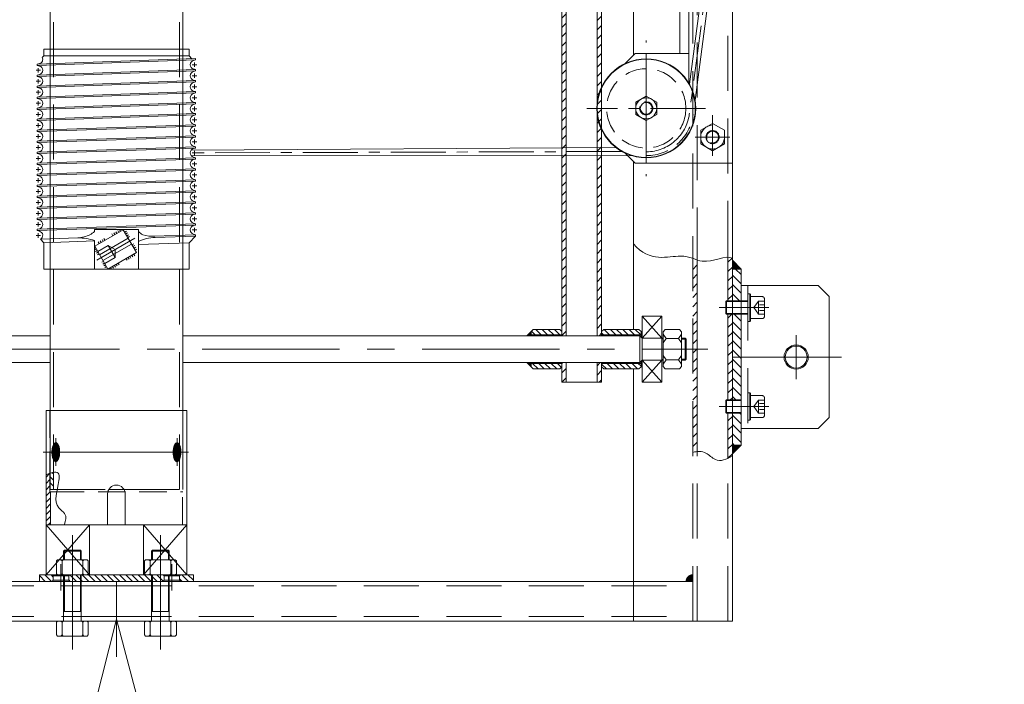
# Model space of a CAD drawing. Header units: centimetres. Extents: x -228435 to 46820, y -89367 to 152985.
# Tile 197 of 252: x 7417 to 7856, y 45025 to 45321. Entities that reach past the tile are written whole.
import ezdxf

# ---------------------------------------------------------------- set-up
doc = ezdxf.new("R2010")
doc.units = ezdxf.units.CM
doc.header["$LTSCALE"] = 50
doc.header["$PDMODE"] = 35
doc.header["$PDSIZE"] = 0.1
for name, pattern in [('CENTER', [2, 1.25, -0.25, 0.25, -0.25]), ('DASHED', [0.75, 0.5, -0.25]), ('Osie rzutów$0$DASHDOT2', [12.7, 6.35, -3.175, 0, -3.175])]:
    doc.linetypes.add(name, pattern=pattern)
doc.layers.get('0').update_dxf_attribs({"color": 8})
doc.layers.get('DEFPOINTS').update_dxf_attribs({"color": 8})
for name, color, linetype, lineweight in [('Kondygnacja  -0_5$0$ARCH_INFO_WYMIARY', 8, 'Continuous', 9), ('kreskowanie', 8, 'Continuous', 13), ('osie', 8, 'CENTER', 13), ('przerwa', 8, 'DASHED', 13), ('RYSUNKOWE_NIEDRUK', 8, 'Continuous', 9), ('SYSTEMY AV', 8, 'Continuous', 13), ('wymiar', 8, 'Continuous', 13)]:
    doc.layers.add(name, color=color, linetype=linetype, lineweight=lineweight)
doc.layers.add('Osie rzutów$0$ARCH_INFO_OSIE_IST', color=8, linetype='Osie rzutów$0$DASHDOT2')
doc.layers.add('Osie rzutów$0$ARCH_INFO_OSIE_OPISY_IST', color=8, linetype='Continuous')
doc.styles.add('Kondygnacja  -0_5$0$Romans', font='Romans.shx', dxfattribs={"width": 0.7})
doc.dimstyles.new('Kondygnacja  -0_5$0$Wymiary 1-100', dxfattribs={"dimtxt": 12, "dimasz": 10, "dimexe": 5, "dimexo": 0, "dimgap": 4, "dimtad": 1, "dimrnd": 0.5, "dimzin": 12, "dimdsep": 46, "dimtxsty": 'Kondygnacja  -0_5$0$Romans', "dimblk": 'Kondygnacja  -0_5$0$_Oblique', "dimcen": 10, "dimdle": 10, "dimclrt": 55, "dimazin": 0, "dimtfac": 1, "dimtmove": 1, "dimatfit": 3, "dimfxl": 0, "dimtolj": 1, "dimtzin": 0, "dimarcsym": 0})

# ---------------------------------------------------------------- blocks, each defined once
blk = doc.blocks.new('Osie rzutów')
at = {"layer": 'Osie rzutów$0$ARCH_INFO_OSIE_IST', "ltscale": 10}
blk.add_line((12860, 12510), (12860, 4623.259), dxfattribs=at)
blk = doc.blocks.new('Kondygnacja  -0_5$0$_Oblique')
at = {"color": 0, "linetype": 'ByBlock', "lineweight": -2}
blk.add_line((-0.5, -0.5), (0.5, 0.5), dxfattribs=at)
blk = doc.blocks.new('*D212')
at = {"layer": 'DEFPOINTS', "color": 0}
for p in [(-30586.3, 81900), (-30681.11, 12489.5), (9064, 12489.5)]:
    blk.add_point(p, dxfattribs=at)
at = {"layer": 'Kondygnacja  -0_5$0$ARCH_INFO_WYMIARY', "color": 0, "lineweight": -2}
for p, q in [((-30681.11, 81910), (-30681.11, 12479.5)), ((-30673.11, 81900), (-30686.11, 81900)), ((-30673.11, 12489.5), (-30686.11, 12489.5))]:
    blk.add_line(p, q, dxfattribs=at)
at = {"layer": 'Kondygnacja  -0_5$0$ARCH_INFO_WYMIARY', "color": 0, "lineweight": -2, "xscale": 10, "yscale": 10, "zscale": 10}
for p, rotation in [((-30681.11, 81900), 90), ((-30681.11, 12489.5), 270)]:
    blk.add_blockref('Kondygnacja  -0_5$0$_Oblique', p, dxfattribs=dict(at, rotation=rotation))
at = {"layer": 'Kondygnacja  -0_5$0$ARCH_INFO_WYMIARY', "color": 55, "insert": (-30691.11, 47194.75), "char_height": 12, "attachment_point": 5, "rotation": 90, "style": 'Kondygnacja  -0_5$0$Romans'}
blk.add_mtext('\\A1;69410.5', dxfattribs=at)
blk = doc.blocks.new('A$C17EA1C80')
for p, q in [((4.89, 72.5), (4.29, 72.5)), ((4.89, 72.5), (4.29, 72.5)), ((6.82, 0.5), (4.29, 72.5)), ((5.16, 71.49), (4.89, 72.5)), ((7.42, 0.5), (4.89, 72.5)), ((9.03, 71.49), (9.3, 72.5)), ((9.9, 72.5), (9.3, 72.5)), ((9.9, 72.5), (9.3, 72.5)), ((11.83, 0.5), (9.3, 72.5)), ((10.17, 71.49), (9.9, 72.5)), ((12.43, 0.5), (9.9, 72.5)), ((14.04, 71.49), (14.31, 72.5)), ((14.91, 72.5), (14.31, 72.5)), ((14.91, 72.5), (14.31, 72.5)), ((16.84, 0.5), (14.31, 72.5)), ((15.18, 71.49), (14.91, 72.5)), ((17.44, 0.5), (14.91, 72.5)), ((19.05, 71.49), (19.32, 72.5)), ((19.92, 72.5), (19.32, 72.5)), ((19.92, 72.5), (19.32, 72.5)), ((21.85, 0.5), (19.32, 72.5)), ((20.19, 71.49), (19.92, 72.5)), ((22.45, 0.5), (19.92, 72.5)), ((24.06, 71.49), (24.33, 72.5)), ((24.93, 72.5), (24.33, 72.5)), ((24.93, 72.5), (24.33, 72.5)), ((26.85, 0.5), (24.33, 72.5)), ((25.2, 71.49), (24.93, 72.5)), ((27.45, 0.5), (24.93, 72.5)), ((29.07, 71.49), (29.34, 72.5)), ((29.94, 72.5), (29.34, 72.5)), ((29.94, 72.5), (29.34, 72.5)), ((31.86, 0.5), (29.34, 72.5)), ((30.21, 71.49), (29.94, 72.5)), ((32.46, 0.5), (29.94, 72.5)), ((34.08, 71.49), (34.35, 72.5)), ((34.95, 72.5), (34.35, 72.5)), ((34.95, 72.5), (34.35, 72.5)), ((36.87, 0.5), (34.35, 72.5)), ((35.22, 71.49), (34.95, 72.5)), ((37.47, 0.5), (34.95, 72.5)), ((39.09, 71.49), (39.35, 72.5)), ((39.95, 72.5), (39.35, 72.5)), ((39.95, 72.5), (39.35, 72.5)), ((41.88, 0.5), (39.35, 72.5)), ((40.22, 71.49), (39.95, 72.5)), ((42.48, 0.5), (39.95, 72.5)), ((44.09, 71.49), (44.36, 72.5)), ((44.96, 72.5), (44.36, 72.5)), ((44.96, 72.5), (44.36, 72.5)), ((46.89, 0.5), (44.36, 72.5)), ((45.23, 71.49), (44.96, 72.5)), ((47.49, 0.5), (44.96, 72.5)), ((49.1, 71.49), (49.37, 72.5)), ((51.89, 0.5), (49.36, 72.5)), ((49.96, 72.5), (49.37, 72.5)), ((50.23, 71.49), (49.96, 72.5)), ((52.49, 0.5), (49.96, 72.5)), ((54.1, 71.49), (54.37, 72.5)), ((54.97, 72.5), (54.37, 72.5)), ((54.97, 72.5), (54.37, 72.5)), ((56.9, 0.5), (54.37, 72.5)), ((55.24, 71.49), (54.97, 72.5)), ((57.5, 0.5), (54.97, 72.5)), ((59.11, 71.49), (59.38, 72.5)), ((61.9, 0.5), (59.37, 72.5)), ((59.97, 72.5), (59.38, 72.5)), ((60.24, 71.49), (59.97, 72.5)), ((62.5, 0.5), (59.97, 72.5)), ((64.11, 71.49), (64.38, 72.5)), ((66.9, 0.5), (64.37, 72.5)), ((64.97, 72.5), (64.38, 72.5)), ((65.24, 71.49), (64.97, 72.5)), ((67.5, 0.5), (64.97, 72.5)), ((69.11, 71.49), (69.38, 72.5)), ((71.9, 0.5), (69.37, 72.5)), ((69.97, 72.5), (69.38, 72.5)), ((69.97, 72.5), (69.38, 72.5)), ((70.24, 71.49), (69.97, 72.5)), ((72.5, 0.5), (69.97, 72.5)), ((74.11, 71.49), (74.38, 72.5)), ((74.98, 72.5), (74.38, 72.5)), ((76.91, 0.5), (74.38, 72.5)), ((75.25, 71.49), (74.98, 72.5)), ((77.51, 0.5), (74.98, 72.5)), ((79.12, 71.49), (79.39, 72.5)), ((79.99, 72.5), (79.39, 72.5)), ((81.92, 0.5), (79.39, 72.5)), ((80.26, 71.49), (79.99, 72.5)), ((82.52, 0.5), (79.99, 72.5)), ((84.13, 71.49), (84.4, 72.5)), ((85, 72.5), (84.4, 72.5)), ((85.07, 53.49), (84.4, 72.5)), ((88, 69.5), (85, 72.5)), ((85.65, 54.04), (85, 72.5)), ((0, 69.5), (0, 36.5)), ((3, 69.5), (0, 69.5)), ((4.35, 70.85), (3, 69.5)), ((3, 69.5), (3, 36.5)), ((100, 69.5), (88, 69.5)), ((88.81, 46.5), (88, 69.5)), ((100, 69.5), (100, 36.5)), ((100, 46.5), (82, 46.5)), ((82, 26.5), (82, 46.5)), ((92.5, 45.61), (82.11, 39.61)), ((89.32, 44.81), (89.77, 44.03)), ((90.11, 45.27), (90.56, 44.49)), ((90.9, 45.73), (91.35, 44.94)), ((92.5, 45.61), (100, 32.62)), ((93.98, 44.83), (93.2, 44.38)), ((82.8, 41.05), (83.26, 40.27)), ((83.59, 41.51), (84.05, 40.72)), ((84.38, 41.96), (84.84, 41.18)), ((85.17, 42.42), (85.63, 41.64)), ((86, 41.86), (93.5, 28.87)), ((88.53, 44.36), (88.98, 43.57)), ((88.6, 43.36), (96.1, 30.37)), ((94.48, 43.97), (93.7, 43.52)), ((94.98, 43.1), (94.2, 42.65)), ((95.48, 42.24), (94.7, 41.79)), ((95.98, 41.37), (95.2, 40.92)), ((0, 3.5), (0, 36.5)), ((3, 3.5), (3, 36.5)), ((82.03, 37.93), (82.81, 38.38)), ((82.11, 39.61), (89.61, 26.62)), ((82.53, 37.07), (83.31, 37.52)), ((83.03, 36.2), (83.81, 36.65)), ((98.07, 37.75), (97.3, 37.3)), ((98.57, 36.88), (97.8, 36.43)), ((99.07, 36.02), (98.3, 35.57)), ((100, 3.5), (100, 36.5)), ((83.53, 35.34), (84.31, 35.79)), ((84.03, 34.47), (84.81, 34.92)), ((100, 32.62), (89.61, 26.62)), ((98.51, 30.71), (98.06, 31.5)), ((99.57, 35.15), (98.8, 34.7)), ((99.3, 31.17), (98.85, 31.95)), ((100.01, 34.25), (99.3, 33.84)), ((86.12, 30.85), (86.9, 31.3)), ((86.62, 29.98), (87.4, 30.43)), ((87.12, 29.12), (87.9, 29.57)), ((87.62, 28.25), (88.4, 28.7)), ((91.21, 26.49), (90.76, 27.28)), ((92, 26.95), (91.55, 27.73)), ((92.79, 27.41), (92.34, 28.19)), ((93.58, 27.86), (93.13, 28.65)), ((96.93, 29.8), (96.48, 30.58)), ((97.72, 30.26), (97.27, 31.04)), ((82.93, 26.5), (82, 26.5)), ((100, 26.5), (86.99, 26.5)), ((88, 3.5), (87.19, 26.5)), ((86.47, 1.97), (85.84, 18.96)), ((3, 3.5), (0, 3.5)), ((3.73, 2.77), (3, 3.5)), ((6.6, 1.51), (6.87, 0.5)), ((7.41, 0.5), (6.82, 0.5)), ((7.68, 1.51), (7.41, 0.5)), ((11.55, 1.51), (11.82, 0.5)), ((12.42, 0.5), (11.83, 0.5)), ((12.69, 1.51), (12.42, 0.5)), ((16.56, 1.51), (16.83, 0.5)), ((17.43, 0.5), (16.84, 0.5)), ((17.7, 1.51), (17.43, 0.5)), ((21.57, 1.51), (21.84, 0.5)), ((22.44, 0.5), (21.85, 0.5)), ((22.71, 1.51), (22.44, 0.5)), ((26.58, 1.51), (26.85, 0.5)), ((27.45, 0.5), (26.85, 0.5)), ((27.72, 1.51), (27.45, 0.5)), ((31.59, 1.51), (31.85, 0.5)), ((32.45, 0.5), (31.86, 0.5)), ((32.72, 1.51), (32.45, 0.5)), ((36.59, 1.51), (36.86, 0.5)), ((37.46, 0.5), (36.87, 0.5)), ((37.73, 1.51), (37.46, 0.5)), ((41.6, 1.51), (41.87, 0.5)), ((42.47, 0.5), (41.88, 0.5)), ((42.74, 1.51), (42.47, 0.5)), ((46.61, 1.51), (46.88, 0.5)), ((47.48, 0.5), (46.89, 0.5)), ((47.75, 1.51), (47.48, 0.5)), ((51.62, 1.51), (51.89, 0.5)), ((52.49, 0.5), (51.89, 0.5)), ((52.49, 0.5), (51.89, 0.5)), ((52.76, 1.51), (52.49, 0.5)), ((56.63, 1.51), (56.9, 0.5)), ((57.49, 0.5), (56.9, 0.5)), ((57.76, 1.51), (57.49, 0.5)), ((61.63, 1.51), (61.9, 0.5)), ((62.49, 0.5), (61.9, 0.5)), ((62.76, 1.51), (62.49, 0.5)), ((66.63, 1.51), (66.9, 0.5)), ((67.49, 0.5), (66.9, 0.5)), ((67.49, 0.5), (66.9, 0.5)), ((67.76, 1.51), (67.49, 0.5)), ((71.63, 1.51), (71.9, 0.5)), ((72.5, 0.5), (71.9, 0.5)), ((72.77, 1.51), (72.5, 0.5)), ((76.64, 1.51), (76.91, 0.5)), ((77.51, 0.5), (76.91, 0.5)), ((77.78, 1.51), (77.51, 0.5)), ((81.65, 1.51), (81.92, 0.5)), ((82.52, 0.5), (81.92, 0.5)), ((82.79, 1.51), (82.52, 0.5)), ((88, 3.5), (86.47, 1.97)), ((100, 3.5), (88, 3.5))]:
    blk.add_line(p, q)
for centre, radius, start, end in [((7.1, 72), 2, 194.7009, 345.2991), ((12.11, 72), 2, 194.7009, 345.2991), ((17.11, 72), 2, 194.7009, 345.2991), ((22.12, 72), 2, 194.7009, 345.2991), ((27.13, 72), 2, 194.7009, 345.2991), ((32.14, 72), 2, 194.7009, 345.2991), ((37.15, 72), 2, 194.7009, 345.2991), ((42.16, 72), 2, 194.7009, 345.2991), ((47.17, 72), 2, 194.7009, 345.2991), ((52.17, 72), 2, 194.7009, 345.2991), ((57.18, 72), 2, 194.7009, 345.2991), ((62.18, 72), 2, 194.7009, 345.2991), ((67.18, 72), 2, 194.7009, 345.2991), ((72.18, 72), 2, 194.7009, 345.2991), ((77.19, 72), 2, 194.7009, 345.2991), ((82.2, 72), 2, 194.7009, 345.2991), ((68, 53.15), 17.07, 344.2447, 2.8872), ((103.45, 54.31), 17.81, 180.8759, 206.0273), ((75.56, 53.53), 10.19, 316.3152, 330.5103), ((75.56, 19.47), 10.19, 29.4897, 43.6848), ((66.01, 16.83), 19.95, 6.1238, 22.5501), ((110.45, 19.07), 24.61, 162.4248, 180.256), ((4.67, 1), 2, 14.7009, 117.9038), ((9.61, 1), 2, 14.7009, 165.2991), ((14.62, 1), 2, 14.7009, 165.2991), ((19.63, 1), 2, 14.7009, 165.2991), ((24.64, 1), 2, 14.7009, 165.2991), ((29.65, 1), 2, 14.7009, 165.2991), ((34.66, 1), 2, 14.7009, 165.2991), ((39.67, 1), 2, 14.7009, 165.2991), ((44.68, 1), 2, 14.7009, 165.2991), ((49.69, 1), 2, 14.7009, 165.2991), ((54.7, 1), 2, 14.7009, 165.2991), ((59.7, 1), 2, 14.7009, 165.2991), ((64.7, 1), 2, 14.7009, 165.2991), ((69.7, 1), 2, 14.7009, 165.2991), ((74.7, 1), 2, 14.7009, 165.2991), ((79.71, 1), 2, 14.7009, 165.2991), ((84.72, 1), 2, 29.0445, 165.2991)]:
    blk.add_arc(centre, radius, start, end)
at = {"layer": 'osie'}
for p, q in [((8.1, 72), (6.1, 72)), ((7.1, 73), (7.1, 71)), ((13.11, 72), (11.11, 72)), ((12.11, 73), (12.11, 71)), ((18.11, 72), (16.11, 72)), ((17.11, 73), (17.11, 71)), ((23.12, 72), (21.12, 72)), ((22.12, 73), (22.12, 71)), ((28.13, 72), (26.13, 72)), ((27.13, 73), (27.13, 71)), ((33.14, 72), (31.14, 72)), ((32.14, 73), (32.14, 71)), ((38.15, 72), (36.15, 72)), ((37.15, 73), (37.15, 71)), ((43.16, 72), (41.16, 72)), ((42.16, 73), (42.16, 71)), ((48.17, 72), (46.17, 72)), ((47.17, 73), (47.17, 71)), ((53.17, 72), (51.17, 72)), ((52.17, 73), (52.17, 71)), ((58.18, 72), (56.18, 72)), ((57.18, 73), (57.18, 71)), ((63.18, 72), (61.18, 72)), ((62.18, 73), (62.18, 71)), ((68.18, 72), (66.18, 72)), ((67.18, 73), (67.18, 71)), ((73.18, 72), (71.18, 72)), ((72.18, 73), (72.18, 71)), ((78.19, 72), (76.19, 72)), ((77.19, 73), (77.19, 71)), ((83.2, 72), (81.2, 72)), ((82.2, 73), (82.2, 71)), ((85.96, 44.93), (95.98, 27.57)), ((10.61, 1), (8.61, 1)), ((9.61, 0), (9.61, 2)), ((15.62, 1), (13.62, 1)), ((14.62, 0), (14.62, 2)), ((20.63, 1), (18.63, 1)), ((19.63, 0), (19.63, 2)), ((25.64, 1), (23.64, 1)), ((24.64, 0), (24.64, 2)), ((30.65, 1), (28.65, 1)), ((29.65, 0), (29.65, 2)), ((35.66, 1), (33.66, 1)), ((34.66, 0), (34.66, 2)), ((40.67, 1), (38.67, 1)), ((39.67, 0), (39.67, 2)), ((45.68, 1), (43.68, 1)), ((44.68, 0), (44.68, 2)), ((50.69, 1), (48.69, 1)), ((49.69, 0), (49.69, 2)), ((55.7, 1), (53.7, 1)), ((54.7, 0), (54.7, 2)), ((60.7, 1), (58.7, 1)), ((59.7, 0), (59.7, 2)), ((65.7, 1), (63.7, 1)), ((64.7, 0), (64.7, 2)), ((70.7, 1), (68.7, 1)), ((69.7, 0), (69.7, 2)), ((75.7, 1), (73.7, 1)), ((74.7, 0), (74.7, 2)), ((80.71, 1), (78.71, 1)), ((79.71, 0), (79.71, 2)), ((85.72, 1), (83.72, 1)), ((84.72, 0), (84.72, 2))]:
    blk.add_line(p, q, dxfattribs=at)
at = {"layer": 'przerwa', "ltscale": 0.5}
for p, q in [((94.78, 35.95), (89.33, 32.8)), ((89.33, 32.8), (91.14, 35.95)), ((94.78, 35.95), (91.14, 35.95)), ((94.78, 35.95), (97.53, 31.19)), ((89.33, 32.8), (92.08, 28.04))]:
    blk.add_line(p, q, dxfattribs=at)
blk = doc.blocks.new('A$C45FE2F59')
h = blk.add_hatch()
h.set_pattern_fill('_USER', color=256, scale=0.1, angle=45, style=0, pattern_type=0)
h.set_pattern_definition([(45, (-67949.22685, 25693.96624), (-0.07071067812, 0.07071067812), [])])
h.paths.add_polyline_path([(280, 164), (280, 160), (284, 160)])
h = blk.add_hatch()
h.set_pattern_fill('_USER', color=256, scale=0.1, angle=135, style=0, pattern_type=0)
h.set_pattern_definition([(135, (-68311.83249, 24670.12207), (-0.07071067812, -0.07071067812), [])])
h.paths.add_polyline_path([(188.5, 131.6), (186.5, 129.6), (188.5, 129.6)])
h.paths.add_polyline_path([(188.5, 117.6), (186.5, 117.6), (188.5, 115.6)])
h = blk.add_hatch()
h.set_pattern_fill('_USER', color=256, scale=0.1, angle=495, style=0, pattern_type=0)
h.set_pattern_definition([(135, (-27404.95346, -72953.90815), (-0.07071067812, -0.07071067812), [])])
edge = h.paths.add_edge_path()
edge.add_ellipse((-27.55, 76.78), major_axis=(0, 4.36), ratio=0.400988, start_angle=180, end_angle=270)
edge.add_line((-25.8, 76.78), (-27.55, 76.78))
edge.add_line((-27.55, 76.78), (-27.55, 72.42))
edge = h.paths.add_edge_path()
edge.add_ellipse((-27.55, 76.78), major_axis=(0, 4.36), ratio=0.400988, start_angle=270, end_angle=360)
edge.add_line((-27.55, 81.15), (-27.55, 76.78))
edge.add_line((-27.55, 76.78), (-25.8, 76.78))
edge = h.paths.add_edge_path()
edge.add_ellipse((-27.55, 76.78), major_axis=(0, 4.36), ratio=0.400988, start_angle=0, end_angle=39.0901)
edge.add_line((-28.65, 80.17), (-28.65, 76.78))
edge.add_line((-28.65, 76.78), (-27.55, 76.78))
edge.add_line((-27.55, 76.78), (-27.55, 81.15))
edge = h.paths.add_edge_path()
edge.add_line((-27.55, 76.78), (-28.65, 76.78))
edge.add_line((-28.65, 76.78), (-28.65, 73.4))
edge.add_ellipse((-27.55, 76.78), major_axis=(0, 4.36), ratio=0.400988, start_angle=140.9099, end_angle=180)
edge.add_line((-27.55, 72.42), (-27.55, 76.78))
edge = h.paths.add_edge_path()
edge.add_ellipse((-27.55, 76.78), major_axis=(0, 4.36), ratio=0.400988, start_angle=90, end_angle=140.9099)
edge.add_line((-28.65, 73.4), (-28.65, 76.78))
edge.add_line((-28.65, 76.78), (-29.3, 76.78))
edge = h.paths.add_edge_path()
edge.add_ellipse((-27.55, 76.78), major_axis=(0, 4.36), ratio=0.400988, start_angle=39.0901, end_angle=90)
edge.add_line((-29.3, 76.78), (-28.65, 76.78))
edge.add_line((-28.65, 76.78), (-28.65, 80.17))
h = blk.add_hatch()
h.set_pattern_fill('_USER', color=256, scale=0.1, angle=495, style=0, pattern_type=0)
h.set_pattern_definition([(135, (-27349.86036, -72953.90815), (-0.07071067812, -0.07071067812), [])])
edge = h.paths.add_edge_path()
edge.add_line((27.55, 76.78), (27.55, 72.42))
edge.add_ellipse((27.55, 76.78), major_axis=(0, 4.36), ratio=0.400988, start_angle=180, end_angle=270)
edge.add_line((29.3, 76.78), (27.55, 76.78))
edge = h.paths.add_edge_path()
edge.add_ellipse((27.55, 76.78), major_axis=(0, 4.36), ratio=0.400988, start_angle=270, end_angle=360)
edge.add_line((27.55, 81.15), (27.55, 76.78))
edge.add_line((27.55, 76.78), (29.3, 76.78))
edge = h.paths.add_edge_path()
edge.add_ellipse((27.55, 76.78), major_axis=(0, 4.36), ratio=0.400988, start_angle=0, end_angle=39.0901)
edge.add_line((26.44, 80.17), (26.44, 76.78))
edge.add_line((26.44, 76.78), (27.55, 76.78))
edge.add_line((27.55, 76.78), (27.55, 81.15))
edge = h.paths.add_edge_path()
edge.add_line((26.44, 76.78), (26.44, 73.4))
edge.add_ellipse((27.55, 76.78), major_axis=(0, 4.36), ratio=0.400988, start_angle=140.9099, end_angle=180)
edge.add_line((27.55, 72.42), (27.55, 76.78))
edge.add_line((27.55, 76.78), (26.44, 76.78))
edge = h.paths.add_edge_path()
edge.add_ellipse((27.55, 76.78), major_axis=(0, 4.36), ratio=0.400988, start_angle=90, end_angle=140.9099)
edge.add_line((26.44, 73.4), (26.44, 76.78))
edge.add_line((26.44, 76.78), (25.8, 76.78))
edge = h.paths.add_edge_path()
edge.add_ellipse((27.55, 76.78), major_axis=(0, 4.36), ratio=0.400988, start_angle=39.0901, end_angle=90)
edge.add_line((25.8, 76.78), (26.44, 76.78))
edge.add_line((26.44, 76.78), (26.44, 80.17))
h = blk.add_hatch()
h.set_pattern_fill('_USER', color=256, scale=0.1, angle=45, style=0, pattern_type=0)
h.set_pattern_definition([(315, (-67949.22685, -25453.96624), (-0.07071067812, -0.07071067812), [])])
h.paths.add_polyline_path([(280, 76), (280, 80), (284, 80)])
h = blk.add_hatch()
h.set_pattern_fill('_USER', color=256, scale=0.1, angle=45, style=0, pattern_type=0)
h.set_pattern_definition([(225, (67949.22685, -25453.96624), (0.07071067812, -0.07071067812), [])])
h.paths.add_polyline_path([(259, 18), (262, 18), (262, 21, 0.414214)])
at = {"layer": 'kreskowanie'}
h = blk.add_hatch(dxfattribs=at)
h.set_pattern_fill('_USER', color=256, scale=3, angle=45, style=0, pattern_type=0)
h.set_pattern_definition([(45, (-65982.465, 26636.8553), (-2.12132034, 2.12132034), [])])
h.paths.add_polyline_path([(204.5, 350), (202.5, 350), (202.5, 134.6), (202.5, 129.7), (204.5, 129.7)])
h.paths.add_polyline_path([(220.5, 350), (218.5, 350), (218.5, 129.7), (220.5, 129.7), (220.5, 134.6)])
h.paths.add_polyline_path([(220.5, 117.5), (218.5, 117.5), (218.5, 108.6), (220.5, 108.6)])
h.paths.add_polyline_path([(204.5, 117.5), (202.5, 117.5), (202.5, 108.6), (204.5, 108.6)])
h.paths.add_polyline_path([(220.5, 406.4), (218.5, 406.4), (218.5, 395.5), (220.5, 395.5)])
h.paths.add_polyline_path([(204.5, 406.4), (202.5, 406.4), (202.5, 403.9), (202.5, 395.5), (204.5, 395.5)])
h.paths.add_polyline_path([(204.5, 387.3), (202.5, 387.3), (202.5, 378.9), (202.5, 350), (204.5, 350)])
h.paths.add_polyline_path([(220.5, 387.3), (218.5, 387.3), (218.5, 350), (220.5, 350)])
h = blk.add_hatch(dxfattribs=at)
h.set_pattern_fill('_USER', color=256, scale=3, angle=45, style=0, pattern_type=0)
h.set_pattern_definition([(225, (67949.227, -25453.9662), (2.12132034, -2.12132034), [])])
edge = h.paths.add_edge_path()
edge.add_spline(control_points=[(278, 73.96), (278.66, 74.27), (279.33, 74.64), (280, 75.05)], knot_values=[3.563237, 3.563237, 3.563237, 3.563237, 5.623103, 5.623103, 5.623103, 5.623103], degree=3, periodic=0)
edge.add_line((280, 75.05), (280, 94.5))
edge.add_line((280, 94.5), (278, 94.5))
edge.add_line((278, 94.5), (278, 73.96))
h.paths.add_polyline_path([(280, 139.5), (278, 139.5), (278, 100.5), (280, 100.5)])
edge = h.paths.add_edge_path()
edge.add_line((278, 145.5), (280, 145.5))
edge.add_line((280, 145.5), (280, 164.95))
edge.add_spline(control_points=[(280, 164.95), (279.33, 165.36), (278.66, 165.73), (278, 166.04)], knot_values=[3.563237, 3.563237, 3.563237, 3.563237, 5.623103, 5.623103, 5.623103, 5.623103], degree=3, periodic=0)
edge.add_line((278, 166.04), (278, 145.5))
edge = h.paths.add_edge_path()
edge.add_spline(control_points=[(262, 76.65), (262.68, 76.84), (263.35, 76.98), (264, 77.05)], knot_values=[21.480294, 21.480294, 21.480294, 21.480294, 23.511433, 23.511433, 23.511433, 23.511433], degree=3, periodic=0)
edge.add_line((264, 77.05), (264, 162.95))
edge.add_spline(control_points=[(264, 162.95), (263.35, 163.02), (262.68, 163.16), (262, 163.35)], knot_values=[21.480294, 21.480294, 21.480294, 21.480294, 23.511433, 23.511433, 23.511433, 23.511433], degree=3, periodic=0)
edge.add_line((262, 163.35), (262, 76.65))
h = blk.add_hatch(dxfattribs=at)
h.set_pattern_fill('_USER', color=256, scale=3, angle=135, style=0, pattern_type=0)
h.set_pattern_definition([(315, (67949.227, -25453.9662), (2.12132034, 2.12132034), [])])
h.paths.add_polyline_path([(284, 94.5), (280, 94.5), (280, 80), (284, 80)])
h.paths.add_polyline_path([(280, 100.5), (284, 100.5), (284, 139.5), (280, 139.5)])
h.paths.add_polyline_path([(280, 145.5), (284, 145.5), (284, 160), (280, 160)])
h = blk.add_hatch(dxfattribs=at)
h.set_pattern_fill('_USER', color=256, scale=2, angle=135, style=0, pattern_type=0)
h.set_pattern_definition([(135, (-69501.1762, 24680.6064), (-1.41421356, -1.41421356), [])])
h.paths.add_polyline_path([(202.5, 130.1), (202.5, 131.6), (201.5, 132.6), (189.5, 132.6), (188.5, 131.6), (188.5, 130.1)])
h.paths.add_polyline_path([(188.5, 117.1), (188.5, 115.6), (189.5, 114.6), (201.5, 114.6), (202.5, 115.6), (202.5, 117.1)])
h = blk.add_hatch(dxfattribs=at)
h.set_pattern_fill('_USER', color=256, scale=2, angle=135, style=0, pattern_type=0)
h.set_pattern_definition([(135, (-69466.5187, 24645.9187), (-1.41421356, -1.41421356), [])])
h.paths.add_polyline_path([(238.5, 130.1), (238.5, 131.6), (237.5, 132.6), (221.5, 132.6), (220.5, 131.6), (220.5, 130.1)])
h.paths.add_polyline_path([(237.5, 114.6), (238.5, 115.6), (238.5, 117.1), (220.5, 117.1), (220.5, 115.6), (221.5, 114.6)])
h = blk.add_hatch(dxfattribs=at)
h.set_pattern_fill('_USER', color=256, scale=2, angle=585, style=0, pattern_type=0)
h.set_pattern_definition([(225, (-27404.9535, -72953.9082), (1.41421356, -1.41421356), [])])
edge = h.paths.add_edge_path()
edge.add_spline(control_points=[(-30.2, 67.16), (-30.77, 66.98), (-31.38, 66.76), (-32, 66.53)], knot_values=[1.64677, 1.64677, 1.64677, 1.64677, 3.07729, 3.07729, 3.07729, 3.07729], degree=3, periodic=0)
edge.add_line((-32, 66.53), (-32, 43.78))
edge.add_line((-32, 43.78), (-30, 43.78))
edge.add_line((-30, 43.78), (-30, 58.78))
edge.add_line((-30, 58.78), (-30.2, 58.78))
edge.add_line((-30.2, 58.78), (-30.2, 67.16))
h = blk.add_hatch(dxfattribs=at)
h.set_pattern_fill('_USER', color=256, scale=2, angle=495, style=0, pattern_type=0)
h.set_pattern_definition([(135, (-27404.9535, -72953.9082), (-1.41421356, -1.41421356), [])])
edge = h.paths.add_edge_path()
edge.add_spline(control_points=[(-28.65, 67.54), (-29.11, 67.46), (-29.62, 67.34), (-30.15, 67.17)], knot_values=[3.119108, 3.119108, 3.119108, 3.119108, 4.463838, 4.463838, 4.463838, 4.463838], degree=3, periodic=0)
edge.add_line((-30.15, 67.17), (-30.15, 59.78))
edge.add_line((-30.15, 59.78), (-28.65, 59.78))
edge.add_line((-28.65, 59.78), (-28.65, 67.54))
h = blk.add_hatch(dxfattribs=at)
h.set_pattern_fill('_USER', color=256, scale=2, angle=135, style=0, pattern_type=0)
h.set_pattern_definition([(135, (-63556.9592, 26756.8037), (-1.41421356, -1.41421356), [])])
h.paths.add_polyline_path([(35, 21), (29.2, 21), (28.7, 20.5), (28.7, 18.5), (29.2, 18), (35, 18)])
h.paths.add_polyline_path([(21.7, 20.5), (21.2, 21), (20, 21), (20, 18), (21.2, 18), (21.7, 18.5)])
h.paths.add_polyline_path([(20, 21), (16.4, 21), (16.4, 18), (20, 18)])
h.paths.add_polyline_path([(16.4, 21), (16, 21), (16, 18), (16.4, 18)])
h.paths.add_polyline_path([(16, 21), (0, 21), (0, 18), (16, 18)])
h.paths.add_polyline_path([(0, 21), (-16, 21), (-16, 18), (0, 18)])
h.paths.add_polyline_path([(-16, 21), (-16.4, 21), (-16.4, 18), (-16, 18)])
h.paths.add_polyline_path([(-16.4, 21), (-20, 21), (-20, 18), (-16.4, 18)])
h.paths.add_polyline_path([(-20, 21), (-21.2, 21), (-21.7, 20.5), (-21.7, 18.5), (-21.2, 18), (-20, 18)])
h.paths.add_polyline_path([(-28.7, 20.5), (-29.2, 21), (-35, 21), (-35, 18), (-29.2, 18), (-28.7, 18.5)])
for p, q in [((235, 470), (235, 257.24)), ((202.5, 134.6), (202.5, 387.4)), ((204.5, 387.4), (204.5, 129.6)), ((218.5, 387.4), (218.5, 129.6)), ((220.5, 134.6), (220.5, 387.4)), ((-30.15, 59.78), (-30.15, 368)), ((30.15, 59.78), (30.15, 368)), ((280, 145.5), (280, 350)), ((256.18, 342), (256.18, 258.09)), ((260.18, 342), (260.18, 244.62)), ((269.25, 310.37), (260.47, 244.11)), ((272.75, 310.14), (263.04, 236.84)), ((235.85, 258.09), (231.15, 253.39)), ((260.18, 258.09), (235.85, 258.09)), ((231.15, 212.79), (235.85, 208.09)), ((235, 208.94), (235, 132.6)), ((280, 208.09), (235.85, 208.09)), ((278, 145.5), (278, 166.04)), ((264, 162.95), (264, 77.05)), ((284, 160), (280, 164)), ((280, 160), (284, 160)), ((284, 80), (284, 160)), ((284, 152.5), (319, 152.5)), ((284, 152.5), (284, 87.5)), ((284, 152.5), (319, 152.5)), ((324, 147.5), (319, 152.5)), ((324, 147.5), (319, 152.5)), ((277, 145.2), (277.3, 145.5)), ((277, 145.2), (277, 139.8)), ((277.3, 145.5), (277.3, 139.5)), ((324, 147.5), (324, 92.5)), ((324, 147.5), (324, 92.5)), ((277, 139.8), (277.3, 139.5)), ((278, 100.5), (278, 139.5)), ((280, 100.5), (280, 139.5)), ((202.5, 134.6), (202.5, 129.6)), ((220.5, 134.6), (220.5, 129.6)), ((239, 128.6), (239, 138.6)), ((248, 138.6), (239, 128.6)), ((239, 138.6), (248, 128.6)), ((248, 138.6), (239, 138.6)), ((248, 128.6), (248, 138.6)), ((188.5, 131.6), (186.5, 129.6)), ((189.5, 132.6), (188.5, 131.6)), ((188.5, 131.6), (188.5, 129.6)), ((188.5, 130.1), (202.5, 130.1)), ((189.5, 132.6), (201.5, 132.6)), ((201.5, 132.6), (202.5, 131.6)), ((221.5, 132.6), (220.5, 131.6)), ((220.5, 130.1), (238.5, 130.1)), ((221.5, 132.6), (237.5, 132.6)), ((237.5, 132.6), (238.5, 131.6)), ((238.5, 131.6), (238.5, 129.1)), ((248.5, 131.48), (249.5, 132.48)), ((248.5, 128.1), (248.5, 131.48)), ((249.92, 128.43), (248.5, 130.43)), ((249.5, 132.48), (255.9, 132.48)), ((255.48, 128.43), (256.9, 130.43)), ((256.9, 131.48), (255.9, 132.48)), ((256.9, 131.48), (256.9, 115.72)), ((-30.15, 129.6), (-238, 129.6)), ((30.15, 129.6), (238, 129.6)), ((204.5, 129.7), (202.5, 129.7)), ((218.5, 129.7), (220.5, 129.7)), ((238, 129.6), (239, 128.6)), ((238, 129.6), (238, 117.6)), ((239, 118.6), (239, 128.6)), ((239, 128.6), (248.5, 128.6)), ((248, 118.6), (248, 128.6)), ((248, 128.6), (248.5, 128.1)), ((249.92, 128.43), (248.5, 126.43)), ((248.5, 128.1), (248.5, 119.1)), ((255.48, 128.43), (249.92, 128.43)), ((255.48, 128.43), (256.9, 126.43)), ((256.9, 128.6), (258.5, 128.6)), ((259, 128.1), (258.5, 128.6)), ((258.5, 128.6), (258.5, 118.6)), ((259, 128.1), (259, 119.1)), ((-30.15, 117.6), (-238, 117.6)), ((30.15, 117.6), (238, 117.6)), ((188.5, 115.6), (186.5, 117.6)), ((188.5, 117.6), (188.5, 115.6)), ((188.5, 117.1), (202.5, 117.1)), ((202.5, 108.6), (202.5, 117.6)), ((204.5, 117.5), (202.5, 117.5)), ((204.5, 117.6), (204.5, 108.6)), ((218.5, 117.6), (218.5, 108.6)), ((218.5, 117.5), (220.5, 117.5)), ((220.5, 108.6), (220.5, 117.6)), ((220.5, 117.1), (238.5, 117.1)), ((239, 118.6), (238, 117.6)), ((238.5, 118.1), (238.5, 115.6)), ((239, 118.6), (248.5, 118.6)), ((239, 118.6), (239, 108.6)), ((248, 108.6), (239, 118.6)), ((239, 108.6), (248, 118.6)), ((248, 118.6), (248.5, 119.1)), ((248, 118.6), (248, 108.6)), ((249.92, 118.77), (248.5, 120.77)), ((248.5, 119.1), (248.5, 115.72)), ((249.92, 118.77), (248.5, 116.77)), ((255.48, 118.77), (249.92, 118.77)), ((255.48, 118.77), (256.9, 120.77)), ((255.48, 118.77), (256.9, 116.77)), ((256.9, 118.6), (258.5, 118.6)), ((259, 119.1), (258.5, 118.6)), ((188.5, 115.6), (189.5, 114.6)), ((189.5, 114.6), (201.5, 114.6)), ((202.5, 115.6), (201.5, 114.6)), ((220.5, 115.6), (221.5, 114.6)), ((221.5, 114.6), (237.5, 114.6)), ((235, 114.6), (235, 0)), ((238.5, 115.6), (237.5, 114.6)), ((249.5, 114.72), (248.5, 115.72)), ((249.5, 114.72), (255.9, 114.72)), ((255.9, 114.72), (256.9, 115.72)), ((202.5, 108.6), (220.5, 108.6)), ((248, 108.6), (239, 108.6)), ((277, 100.2), (277.3, 100.5)), ((277, 94.8), (277, 100.2)), ((277.3, 94.5), (277.3, 100.5)), ((-32, 43.78), (-32, 95.78)), ((-32, 95.78), (32, 95.78)), ((32, 43.78), (32, 95.78)), ((277, 94.8), (277.3, 94.5)), ((278, 73.96), (278, 94.5)), ((280, 0), (280, 94.5)), ((324, 92.5), (319, 87.5)), ((324, 92.5), (319, 87.5)), ((284, 87.5), (319, 87.5)), ((284, 87.5), (319, 87.5)), ((280, 80), (284, 80)), ((284, 80), (280, 76)), ((-30.2, 67.16), (-30.2, 58.78)), ((-28.65, 67.54), (-28.65, 59.78)), ((-27.11, 58.78), (-30.2, 58.78)), ((3.46, 59.78), (-3.46, 59.78)), ((-32, 43.78), (32, 43.78)), ((-32, 43.78), (-32, 21)), ((-32, 43.78), (-12.28, 21)), ((-32, 21), (-12.28, 43.78)), ((-12.28, 43.78), (-12.28, 21)), ((12.28, 43.78), (12.28, 21)), ((32, 21), (12.28, 43.78)), ((32, 43.78), (12.28, 21)), ((32, 43.78), (32, 21)), ((0, 18), (-262, 18)), ((-35, 21), (35, 21)), ((-35, 18), (-35, 21)), ((-35, 18), (35, 18)), ((-28.7, 20.5), (-29.2, 21)), ((-29.2, 18), (-28.7, 18.5)), ((-28.7, 20.5), (-28.7, 18.5)), ((-21.7, 20.5), (-28.7, 20.5)), ((-21.7, 18.5), (-28.7, 18.5)), ((-21.7, 20.5), (-21.2, 21)), ((-21.7, 20.5), (-21.7, 18.5)), ((-21.7, 18.5), (-21.2, 18)), ((0, 18), (262, 18)), ((21.7, 20.5), (21.2, 21)), ((21.7, 18.5), (21.2, 18)), ((21.7, 20.5), (21.7, 18.5)), ((21.7, 20.5), (28.7, 20.5)), ((21.7, 18.5), (28.7, 18.5)), ((28.7, 20.5), (29.2, 21)), ((28.7, 20.5), (28.7, 18.5)), ((29.2, 18), (28.7, 18.5)), ((35, 18), (35, 21)), ((0, 0), (-280, 0)), ((0, 0), (-280, 0)), ((-24.74, -0.5), (-25.25, 0)), ((-24.74, -0.5), (-24.24, 0)), ((0, 0), (280, 0)), ((0, 0), (280, 0)), ((24.74, -0.5), (24.24, 0)), ((24.74, -0.5), (25.25, 0)), ((45.32, 0), (-280, 0)), ((45.32, 0), (-280, 0)), ((-277, 0), (277, 0)), ((-277, 0), (277, 0)), ((-27.24, -0.5), (-26.74, 0)), ((-27.24, -0.5), (-27.24, -6.32)), ((-24.74, -6.32), (-24.74, -0.5)), ((-15.27, -0.5), (-15.78, 0)), ((-15.27, -0.5), (-14.77, 0)), ((-15.27, -6.32), (-15.27, -0.5)), ((-12.78, -0.49), (-13.26, 0)), ((-12.78, -0.49), (-12.78, -6.34)), ((12.78, -0.49), (13.26, 0)), ((12.78, -0.49), (12.78, -6.34)), ((15.27, -0.5), (14.77, 0)), ((15.27, -0.5), (15.78, 0)), ((15.27, -6.32), (15.27, -0.5)), ((24.74, -6.32), (24.74, -0.5)), ((27.24, -0.5), (26.74, 0)), ((27.24, -0.5), (27.24, -6.32)), ((124, 0), (48.32, 0)), ((280, 0), (127, 0)), ((280, 0), (127, 0)), ((280, 0), (250, 0)), ((280, 0), (277, 0)), ((-27.24, -6.32), (-26.74, -6.82)), ((-13.26, -6.82), (-26.74, -6.82)), ((-24.74, -6.32), (-25.25, -6.82)), ((-24.74, -6.32), (-24.24, -6.82)), ((-15.27, -6.32), (-15.78, -6.82)), ((-15.27, -6.32), (-14.77, -6.82)), ((-12.78, -6.34), (-13.26, -6.82)), ((12.78, -6.34), (13.26, -6.82)), ((13.26, -6.82), (26.74, -6.82)), ((15.27, -6.32), (14.77, -6.82)), ((15.27, -6.32), (15.78, -6.82)), ((24.74, -6.32), (24.24, -6.82)), ((24.74, -6.32), (25.25, -6.82)), ((27.24, -6.32), (26.74, -6.82))]:
    blk.add_line(p, q)
at = {"ltscale": 0.4}
for p, q in [((227.11, 215.28), (33.93, 214.08)), ((233.93, 211.68), (34.07, 211.44))]:
    blk.add_line(p, q, dxfattribs=at)
at = {"ltscale": 0.5}
for p, q in [((287, 145.5), (277.3, 145.5)), ((287, 139.5), (277.3, 139.5)), ((284, 100.5), (277.3, 100.5)), ((284, 94.5), (277.3, 94.5)), ((-30, 43.78), (-30, 58.78))]:
    blk.add_line(p, q, dxfattribs=at)
at = {"ltscale": 2}
for p, q in [((-4, 43.78), (-4, 57.78)), ((4, 43.78), (4, 57.78))]:
    blk.add_line(p, q, dxfattribs=at)
for points in [[(-280, 700), (280, 700), (280, 0), (-280, 0)], [(240.85, 238.62), (245.64, 235.85), (245.64, 230.33), (240.85, 227.57), (236.07, 230.33), (236.07, 235.85)]]:
    blk.add_lwpolyline(points, close=True)
for centre, radius in [((240.85, 233.09), 22.5), ((240.85, 233.09), 22.3), ((240.85, 233.09), 4.78), ((240.85, 233.09), 2.7), ((309, 120), 5.5), ((309, 120), 5.5), ((309, 120), 5), ((309, 120), 5)]:
    blk.add_circle(centre, radius)
for centre, radius, start in [((0, 57.78), 4, 0), ((262, 18), 3, 90)]:
    blk.add_arc(centre, radius, start, 180)
blk.add_ellipse((-27.55, 76.78), major_axis=(0, 4.36), ratio=0.400988)
at = {"extrusion": (0, 0, -1)}
blk.add_ellipse((27.55, 76.78), major_axis=(0, 4.36), ratio=0.400988, dxfattribs=at)
at = {"layer": 'osie', "ltscale": 0.4}
for p, q in [((271, 310.25), (260.43, 230.5)), ((240.85, 233.09), (240.85, 263.99)), ((267.82, 233.09), (213.89, 233.09)), ((240.85, 233.09), (240.85, 202.2)), ((229.81, 213.49), (36.5, 212.84))]:
    blk.add_line(p, q, dxfattribs=at)
at = {"layer": 'osie'}
for p, q in [((271, 211.56), (271, 229.95)), ((263.16, 220), (278.84, 220)), ((309, 120), (309, 130)), ((309, 120), (309, 130)), ((-261.05, 123.6), (268.81, 123.6)), ((280, 120), (329.56, 120)), ((280, 120), (329.56, 120)), ((309, 120), (309, 110)), ((309, 120), (309, 110)), ((-27.55, 76.78), (-27.55, 83.08)), ((27.55, 76.78), (27.55, 83.08)), ((-33.35, 76.78), (0, 76.78)), ((-27.55, 76.78), (-27.55, 70.49)), ((32.77, 76.78), (0, 76.78)), ((27.55, 76.78), (27.55, 70.49)), ((-20, -12.95), (-20, 38.99)), ((20, -12.95), (20, 38.99)), ((-25.2, 25.89), (-25.2, 13.88)), ((25.2, 25.89), (25.2, 13.88)), ((0, -16.28), (0, 17.91)), ((0, 13.21), (0, -9)), ((0, -14.7), (0, 8.3)), ((0, -14.7), (0, 8.3))]:
    blk.add_line(p, q, dxfattribs=at)
at = {"layer": 'osie', "ltscale": 0.5}
for p, q in [((296.61, 142.5), (274.03, 142.5)), ((296.61, 97.5), (274.03, 97.5))]:
    blk.add_line(p, q, dxfattribs=at)
at = {"layer": 'osie'}
blk.add_arc((240.85, 233.09), 19.75, 270.2196, 352.4528, dxfattribs=at)
at = {"layer": 'przerwa'}
for p, q in [((262, 0), (262, 470)), ((-28.65, 59.78), (-28.65, 368)), ((28.65, 59.78), (28.65, 368)), ((264, 162.95), (264, 350)), ((278, 166.04), (278, 350)), ((287, 152.5), (287, 87.5)), ((287.99, 148.75), (287, 148.75)), ((287.99, 148.75), (288.24, 148.5)), ((287.99, 148.75), (287.99, 136.25)), ((288.24, 148.5), (288.24, 136.5)), ((293.56, 147.5), (288.31, 147.5)), ((291.91, 145.47), (289.73, 142.5)), ((294.56, 145.47), (291.91, 145.47)), ((291.91, 145.47), (291.91, 139.53)), ((294.56, 143.82), (292.4, 143.82)), ((294.56, 146.5), (294.56, 138.5)), ((291.91, 139.53), (289.73, 142.5)), ((294.56, 139.53), (291.91, 139.53)), ((294.56, 141.18), (292.28, 141.18)), ((287.99, 136.25), (287, 136.25)), ((288.24, 136.5), (287.99, 136.25)), ((293.56, 137.5), (288.31, 137.5)), ((287.99, 103.75), (287, 103.75)), ((288.24, 103.5), (287.99, 103.75)), ((287.99, 91.25), (287.99, 103.75)), ((288.24, 91.5), (288.24, 103.5)), ((293.56, 102.5), (288.31, 102.5)), ((291.91, 100.47), (289.73, 97.5)), ((294.56, 100.47), (291.91, 100.47)), ((291.91, 94.53), (291.91, 100.47)), ((294.56, 98.82), (292.28, 98.82)), ((294.56, 93.5), (294.56, 101.5)), ((291.91, 94.53), (289.73, 97.5)), ((294.56, 94.53), (291.91, 94.53)), ((294.56, 96.18), (292.4, 96.18)), ((287.99, 91.25), (287, 91.25)), ((287.99, 91.25), (288.24, 91.5)), ((293.56, 92.5), (288.31, 92.5)), ((264, 0), (264, 77.05)), ((278, 0), (278, 73.96)), ((-30.15, 59.78), (-3.46, 59.78)), ((3.46, 59.78), (30.15, 59.78)), ((-23.6, 32.18), (-24, 31.78)), ((-24, 31.78), (-24, 27.82)), ((-24, 31.78), (-16, 31.78)), ((-23.6, 32.18), (-23.6, 27.82)), ((-23.6, 32.18), (-16.4, 32.18)), ((-16.4, 32.18), (-16.4, 27.82)), ((-16.4, 32.18), (-16, 31.78)), ((-16, 31.78), (-16, 27.82)), ((16.4, 32.18), (16, 31.78)), ((16, 31.78), (16, 27.82)), ((24, 31.78), (16, 31.78)), ((16.4, 32.18), (16.4, 27.82)), ((23.6, 32.18), (16.4, 32.18)), ((23.6, 32.18), (23.6, 27.82)), ((23.6, 32.18), (24, 31.78)), ((24, 31.78), (24, 27.82)), ((-27.24, 27.32), (-26.74, 27.82)), ((-27.24, 21.5), (-27.24, 27.32)), ((-13.26, 27.82), (-26.74, 27.82)), ((-24.74, 27.32), (-25.25, 27.82)), ((-24.74, 27.32), (-24.24, 27.82)), ((-24.74, 27.32), (-24.74, 21.5)), ((-15.27, 27.32), (-15.78, 27.82)), ((-15.27, 27.32), (-14.77, 27.82)), ((-15.27, 27.32), (-15.27, 21.5)), ((-12.78, 27.34), (-13.26, 27.82)), ((-12.78, 21.49), (-12.78, 27.34)), ((12.78, 27.34), (13.26, 27.82)), ((12.78, 21.49), (12.78, 27.34)), ((13.26, 27.82), (26.74, 27.82)), ((15.27, 27.32), (14.77, 27.82)), ((15.27, 27.32), (15.78, 27.82)), ((15.27, 27.32), (15.27, 21.5)), ((24.74, 27.32), (24.24, 27.82)), ((24.74, 27.32), (25.25, 27.82)), ((24.74, 27.32), (24.74, 21.5)), ((27.24, 27.32), (26.74, 27.82)), ((27.24, 21.5), (27.24, 27.32)), ((-27.24, 21.5), (-26.74, 21)), ((-24.74, 21.5), (-25.25, 21)), ((-24.74, 21.5), (-24.24, 21)), ((-24, 21), (-24, 0)), ((-23.6, 21), (-23.6, 4.32)), ((-16.4, 21), (-16.4, 4.32)), ((-16, 21), (-16, 0)), ((-15.27, 21.5), (-15.78, 21)), ((-15.27, 21.5), (-14.77, 21)), ((-12.78, 21.49), (-13.26, 21)), ((12.78, 21.49), (13.26, 21)), ((15.27, 21.5), (14.77, 21)), ((15.27, 21.5), (15.78, 21)), ((16, 21), (16, 0)), ((16.4, 21), (16.4, 4.32)), ((23.6, 21), (23.6, 4.32)), ((24, 21), (24, 0)), ((24.74, 21.5), (24.24, 21)), ((24.74, 21.5), (25.25, 21)), ((27.24, 21.5), (26.74, 21)), ((0, 16), (-262, 16)), ((0, 16), (262, 16)), ((0, 2), (-262, 2)), ((-16, 4.32), (-24, 4.32)), ((0, 2), (262, 2)), ((16, 4.32), (24, 4.32)), ((45.32, 0), (48.32, 0)), ((124, 0), (127, 0))]:
    blk.add_line(p, q, dxfattribs=at)
at = {"layer": 'przerwa', "ltscale": 0.5}
for p, q in [((-30.2, 95.78), (-30.2, 67.16)), ((30.2, 95.78), (30.2, 58.78)), ((-27.11, 58.78), (30.2, 58.78)), ((30, 43.78), (30, 58.78))]:
    blk.add_line(p, q, dxfattribs=at)
at = {"layer": 'przerwa'}
blk.add_lwpolyline([(271, 213.77), (276.4, 216.89), (276.4, 223.12), (271, 226.23), (265.6, 223.12), (265.6, 216.89)], close=True, dxfattribs=at)
at = {"layer": 'przerwa', "ltscale": 0.4}
blk.add_circle((240.85, 233.09), 18, dxfattribs=at)
at = {"layer": 'przerwa'}
for radius in [5.4, 3]:
    blk.add_circle((271, 220), radius, dxfattribs=at)
at = {"layer": 'przerwa', "ltscale": 0.4}
blk.add_arc((240.85, 233.09), 21.5, 270.2196, 352.4528, dxfattribs=at)
at = {"layer": 'przerwa'}
for centre, radius, start, end in [((271, 220), 2.7, 249.6481, 199.7655), ((293.56, 146.5), 1, 0, 90), ((293.56, 138.5), 1, 270, 0), ((293.56, 101.5), 1, 0, 90), ((293.56, 93.5), 1, 270, 0)]:
    blk.add_arc(centre, radius, start, end, dxfattribs=at)
at = {"layer": 'wymiar', "ltscale": 0.5}
for p, q in [((287, 145.2), (277, 145.2)), ((287, 139.8), (277, 139.8)), ((284, 100.2), (277, 100.2)), ((284, 94.8), (277, 94.8))]:
    blk.add_line(p, q, dxfattribs=at)
at = {"layer": 'wymiar'}
for p, q in [((256.9, 128.1), (259, 128.1)), ((256.9, 119.1), (259, 119.1))]:
    blk.add_line(p, q, dxfattribs=at)
blk.add_arc((240.85, 233.09), 3, 164.4073, 105.9735, dxfattribs=at)
for points, knots in [([(280, 164.95), (277.26, 166.61), (267.35, 160.76), (257.8, 168.39), (242.44, 162.76), (235, 171.49)], [3.563237, 3.563237, 3.563237, 3.563237, 11.938407, 17.129194, 23.511433, 23.511433, 23.511433, 23.511433]), ([(280, 75.05), (277.26, 73.39), (272.97, 71.72), (267.81, 77.41), (264.13, 77.24), (262, 76.65)], [3.563237, 3.563237, 3.563237, 3.563237, 11.938407, 17.129194, 23.511433, 23.511433, 23.511433, 23.511433]), ([(-32, 66.53), (-29.17, 67.61), (-25.65, 68.52), (-26.39, 60.19), (-29.34, 53.17), (-22.36, 48.54), (-22.9, 45.69), (-23.83, 43.78)], [1.64677, 1.64677, 1.64677, 1.64677, 8.149405, 10.960588, 23.435497, 27.038127, 32.796713, 32.796713, 32.796713, 32.796713])]:
    blk.add_open_spline(points, degree=3, knots=knots, dxfattribs=at)
at = {"layer": 'wymiar', "rotation": 270}
blk.add_blockref('A$C17EA1C80', (-36.5, 260.01), dxfattribs=at)
blk = doc.blocks.new('A$C59BE0B33')
at = {"layer": 'SYSTEMY AV'}
blk.add_lwpolyline([(-772.04, 3319.999), (-600, 4005.436), (-416.752, 3319.999)], dxfattribs=at)
at = {"layer": 'SYSTEMY AV', "xscale": 0.09799999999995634, "yscale": 0.09799999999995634, "zscale": 0.098}
blk.add_blockref('A$C45FE2F59', (-600, 4005.357), dxfattribs=at)

msp = doc.modelspace()

# ---------------------------------------------------------------- block references
at = {"layer": 'Osie rzutów$0$ARCH_INFO_OSIE_OPISY_IST', "xscale": 10, "yscale": 10, "zscale": 10}
msp.add_blockref('Osie rzutów', (-121140, -45000), dxfattribs=at)
at = {"layer": 'RYSUNKOWE_NIEDRUK', "lineweight": 13, "xscale": 10, "yscale": 10, "zscale": 10}
msp.add_blockref('A$C59BE0B33', (13460, 5000), dxfattribs=at)
msp.add_blockref('A$C59BE0B33', (13460, 5000), dxfattribs=at)

# ---------------------------------------------------------------- dimensions: what is measured, and where the dimension line sits
at = {"layer": 'Kondygnacja  -0_5$0$ARCH_INFO_WYMIARY'}
dim = msp.add_linear_dim(base=(-30681.114, 12489.5), p1=(-30586.301, 81900), p2=(9064, 12489.5), angle=90, dimstyle='Kondygnacja  -0_5$0$Wymiary 1-100', dxfattribs=at)
dim.commit()
dim.dimension.update_dxf_attribs({"geometry": '*D212', "text_midpoint": (-30691.114, 47194.75)})

doc.saveas('drawing.dxf')
